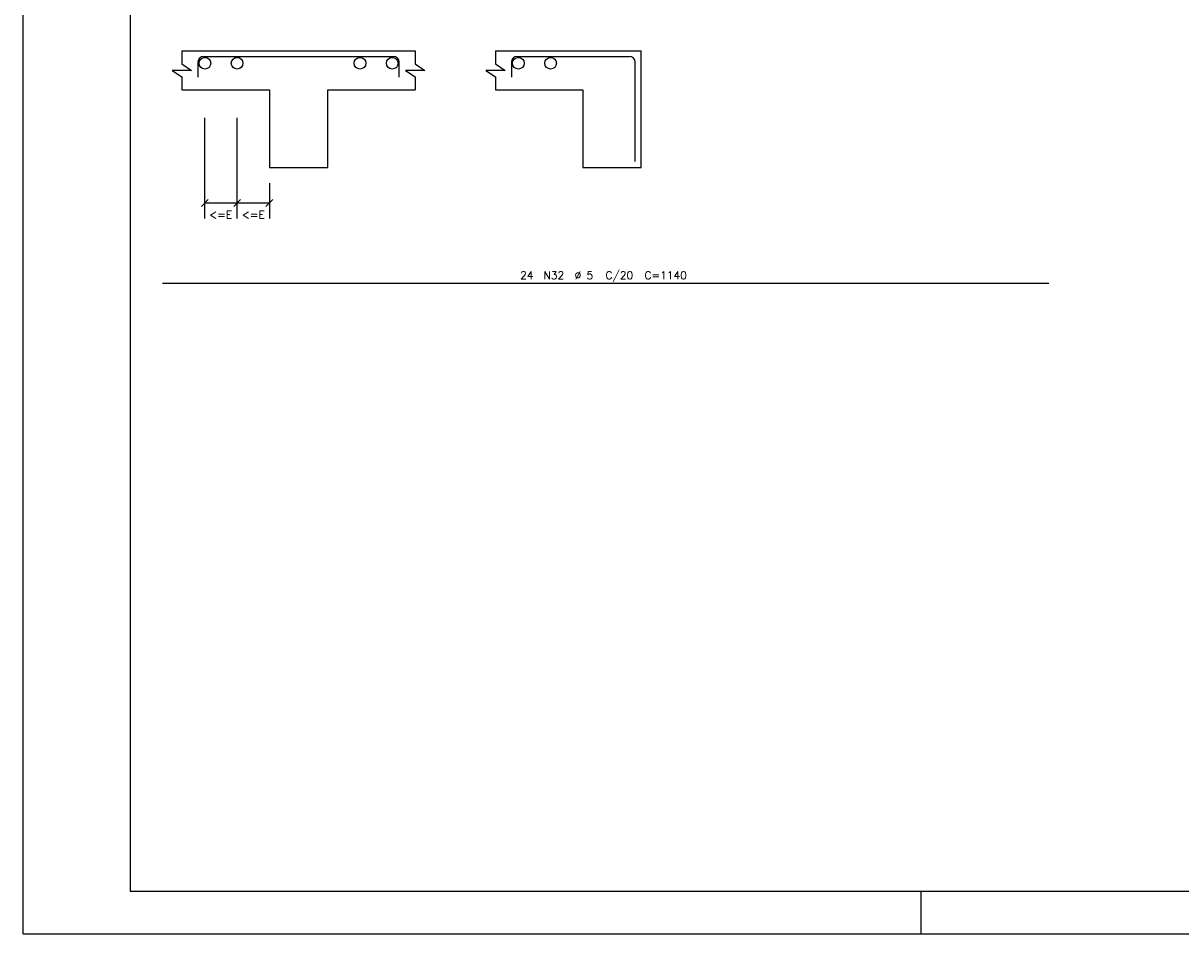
# Model space of a CAD drawing. Extents: x 0 to 119, y 0 to 84.
# Tile 1 of 14: x 0 to 27, y 0 to 21. Entities that reach past the tile are written whole.
import ezdxf

# ---------------------------------------------------------------- set-up
doc = ezdxf.new("R2010")
doc.units = 0
doc.header["$MEASUREMENT"] = 0
for name, color, linetype in [('1', 1, 'CONTINUOUS'), ('2', 2, 'CONTINUOUS'), ('3', 3, 'CONTINUOUS'), ('6', 6, 'CONTINUOUS'), ('8', 8, 'CONTINUOUS')]:
    doc.layers.add(name, color=color, linetype=linetype)
doc.styles.get("Standard").update_dxf_attribs({"font": 'ROMANS.SHX'})

msp = doc.modelspace()

# ---------------------------------------------------------------- linework, layer by layer
at = {"layer": '1', "linetype": 'Continuous'}
for p, q in [((0, 0), (0, 84.099998)), ((21, 0), (21, 1)), ((0, 0), (118.900002, 0))]:
    msp.add_line(p, q, dxfattribs=at)
at = {"layer": '2', "linetype": 'Continuous'}
for p, q in [((3.713332, 20.654829), (9.167878, 20.654829)), ((11.043939, 20.654829), (14.45303, 20.654829)), ((14.45303, 17.927556), (14.45303, 20.654829)), ((3.713332, 19.745738), (5.758787, 19.745738)), ((5.758787, 19.745738), (5.758787, 17.927556)), ((7.122423, 17.927556), (7.122423, 19.745738)), ((7.122423, 19.745738), (9.167878, 19.745738)), ((11.043939, 19.745738), (13.089394, 19.745738)), ((13.089394, 19.745738), (13.089394, 17.927556)), ((4.249797, 16.734846), (4.249797, 19.090165)), ((5.004288, 16.734846), (5.004288, 19.090165)), ((5.758787, 17.927556), (7.122423, 17.927556)), ((13.089394, 17.927556), (14.45303, 17.927556)), ((5.758787, 17.563925), (5.758787, 16.734846)), ((4.169445, 17.018132), (4.330148, 17.178821)), ((4.249797, 17.098477), (5.004288, 17.098477)), ((4.923937, 17.018132), (5.08464, 17.178821)), ((4.923937, 17.018132), (5.08464, 17.178821)), ((5.004288, 17.098477), (5.758787, 17.098477)), ((5.678436, 17.018132), (5.839138, 17.178821))]:
    msp.add_line(p, q, dxfattribs=at)
for points in [[(3.713332, 20.654829), (3.713332, 20.351799), (3.940605, 20.200284), (3.48606, 20.200284), (3.713332, 20.048769), (3.713332, 19.745738)], [(9.167878, 20.654829), (9.167878, 20.351799), (9.395151, 20.200284), (8.940605, 20.200284), (9.167878, 20.048769), (9.167878, 19.745738)], [(11.043939, 20.654829), (11.043939, 20.351799), (11.271212, 20.200284), (10.816666, 20.200284), (11.043939, 20.048769), (11.043939, 19.745738)]]:
    msp.add_lwpolyline(points, dxfattribs=at)
at = {"layer": '3', "linetype": 'Continuous'}
for centre in [(4.249797, 20.367714), (5.004288, 20.367714), (7.876922, 20.367714), (8.631414, 20.367714), (11.580403, 20.367714), (12.334895, 20.367714)]:
    msp.add_circle(centre, 0.136364, dxfattribs=at)
at = {"layer": '6', "linetype": 'Continuous'}
for p, q in [((4.087783, 20.392516), (4.087783, 20.0399)), ((4.224148, 20.528874), (6.440605, 20.528874)), ((6.440605, 20.528874), (8.657062, 20.528874)), ((8.793427, 20.0399), (8.793427, 20.392516)), ((11.41839, 20.392516), (11.41839, 20.0399)), ((11.554755, 20.528874), (14.005642, 20.528874)), ((14.005642, 20.528874), (14.176645, 20.528874)), ((14.31301, 18.070378), (14.31301, 20.392516)), ((3.25835, 15.22528), (23.985623, 15.22528))]:
    msp.add_line(p, q, dxfattribs=at)
for centre, radius, start, end in [((4.224148, 20.392516), 0.136358, 90, 180), ((8.657062, 20.392516), 0.136365, 0, 90), ((11.554755, 20.392516), 0.136358, 90, 180), ((14.176645, 20.392516), 0.136365, 0, 90)]:
    msp.add_arc(centre, radius, start, end, dxfattribs=at)
at = {"layer": '8', "linetype": 'Continuous'}
for p, q in [((2.5, 83.099998), (2.5, 1)), ((2.5, 1), (117.900002, 1))]:
    msp.add_line(p, q, dxfattribs=at)

# ---------------------------------------------------------------- texts
at = {"layer": '2', "linetype": 'Continuous'}
for s, p in [('<=E', (4.349104, 16.731988)), ('<=E', (5.115296, 16.731988)), ('24', (11.621986, 15.316189)), ('N32', (12.167441, 15.316189)), ('%%c 5', (12.894714, 15.316189)), ('C/20', (13.621986, 15.316189)), ('C=1140', (14.531077, 15.316189))]:
    msp.add_text(s, height=0.181818, dxfattribs=at).set_placement(p)

doc.saveas('drawing.dxf')
